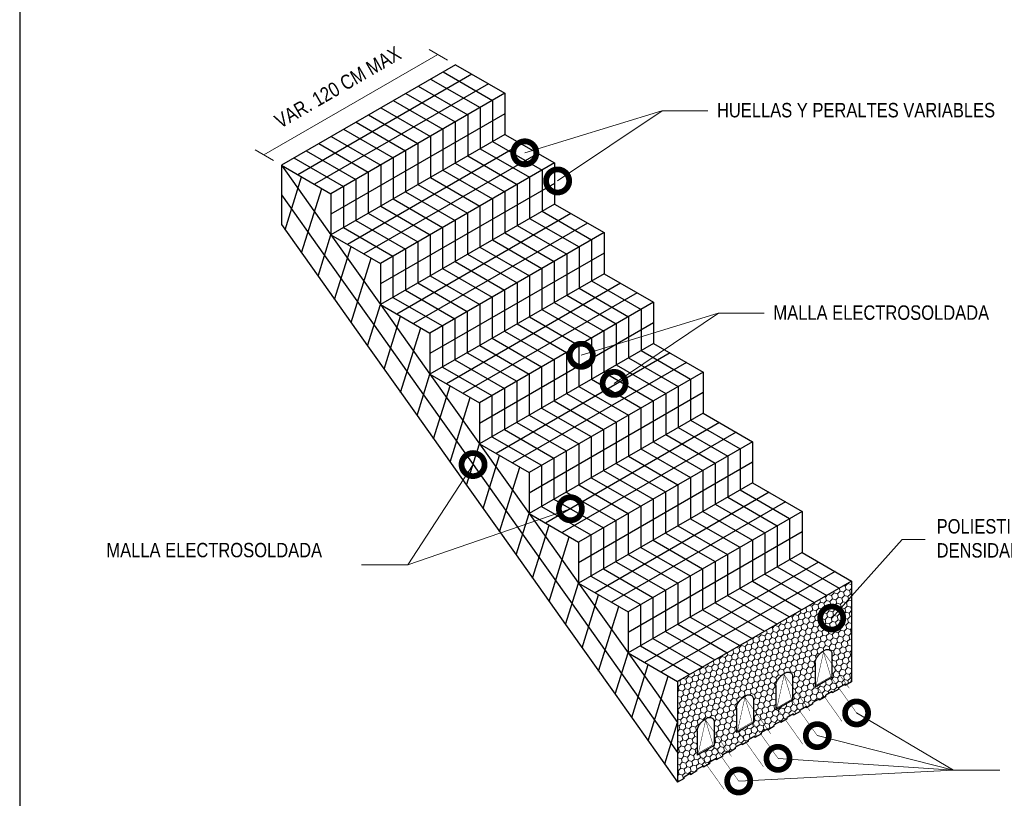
# Model space of a CAD drawing. Header units: millimetres. Extents: x 0 to 30, y 0 to 35.5.
import ezdxf

# ---------------------------------------------------------------- set-up
doc = ezdxf.new("R2010")
doc.units = ezdxf.units.MM
doc.linetypes.add('DASHED2', pattern=[9.524999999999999, 6.35, -3.175])
for name, color, linetype, lineweight in [('hatch', 252, 'Continuous', 0), ('LAMINA ACCESORIOS', 1, 'Continuous', 30), ('TEXTO', 7, 'DASHED2', 0)]:
    doc.layers.add(name, color=color, linetype=linetype, lineweight=lineweight)
doc.styles.add('Erika', font='techl___.ttf', dxfattribs={"height": 0.25})
doc.dimstyles.new('Erika', dxfattribs={"dimtxt": 0.25, "dimasz": 0.8, "dimexe": 0.5, "dimexo": 0.5, "dimgap": 0, "dimtad": 0, "dimlfac": 0.1, "dimzin": 1, "dimdsep": 46, "dimtxsty": 'Erika', "dimblk": 'DOTSMALL', "dimcen": 2.5, "dimse1": 1, "dimse2": 1, "dimclrd": 252, "dimclre": 252, "dimclrt": 256, "dimadec": 0, "dimazin": 0, "dimtfac": 1, "dimtmove": 0, "dimatfit": 3, "dimldrblk": 'DOTSMALL', "dimfxl": 1, "dimlwd": 0, "dimlwe": 0, "dimarcsym": 0})

# ---------------------------------------------------------------- blocks, each defined once
blk = doc.blocks.new('_DotSmall')
at = {"color": 0, "linetype": 'ByBlock', "const_width": 0.5}
blk.add_lwpolyline([(-0.0625, 0, 1), (0.0625, 0, 1)], format="xyb", close=True, dxfattribs=at)

msp = doc.modelspace()

# ---------------------------------------------------------------- hatches: boundary and pattern name
at = {"layer": 'hatch', "ltscale": 2}
h = msp.add_hatch(dxfattribs=at)
h.set_pattern_fill('HONEY', color=256, scale=0.5, angle=105, style=0)
h.set_pattern_definition([(105, (-570.9308624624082, -2804.216931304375), (-0.07654655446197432, 0.07654655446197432), [0.0625, -0.125]), (225, (-570.9308624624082, -2804.216931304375), (-0.02801798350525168, -0.104564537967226), [0.0625, -0.125]), (165, (-570.9308624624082, -2804.216931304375), (-0.104564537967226, -0.02801798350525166), [-0.125, 0.0625])])
h.paths.add_polyline_path([(16.02837437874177, 10.5283413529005), (15.77507385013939, 10.38209822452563), (15.91198775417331, 10.18938527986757), (15.96256776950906, 10.21858766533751), (15.96256776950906, 10.24204011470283), (16.07430810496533, 10.30655342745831), (16.07430810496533, 10.28310097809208), (16.16528828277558, 10.33562840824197)], flags=17)
h.paths.add_polyline_path([(16.03646057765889, 10.76609427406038), (16.03646057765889, 10.53300992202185), (16.02837437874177, 10.5283413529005), (16.16528828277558, 10.33562840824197), (16.18604844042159, 10.3476142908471), (16.18604844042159, 10.37106674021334), (16.27898788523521, 10.42472535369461)], flags=17)
h.paths.add_polyline_path([(16.70962997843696, 10.9216644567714), (16.45632944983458, 10.77542132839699), (16.5932433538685, 10.58270838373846), (16.63300978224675, 10.60566754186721), (16.63300978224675, 10.62911999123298), (16.74475011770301, 10.69363330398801), (16.74475011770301, 10.67018085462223), (16.84654388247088, 10.72895151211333)], flags=17)
h.paths.add_polyline_path([(16.71771617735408, 11.15941737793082), (16.71771617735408, 10.92633302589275), (16.70962997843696, 10.9216644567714), (16.84654388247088, 10.72895151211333), (16.85649045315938, 10.73469416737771), (16.85649045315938, 10.75814661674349), (16.9602434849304, 10.81804845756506)], flags=17)
h.paths.add_polyline_path([(17.39088557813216, 11.31498756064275), (17.13758504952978, 11.16874443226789), (17.27449895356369, 10.97603148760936), (17.30345179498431, 10.99274741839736), (17.30345179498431, 11.01619986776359), (17.41519213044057, 11.08071318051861), (17.41519213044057, 11.05726073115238), (17.52693246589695, 11.12177404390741), (17.52693246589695, 11.12349498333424)], flags=17)
edge = h.paths.add_edge_path()
edge.add_line((17.95575455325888, 11.36935459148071), (17.81884064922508, 11.56206753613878))
edge.add_line((17.81884064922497, 11.56206753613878), (17.78826069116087, 11.5444121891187))
edge.add_line((17.78826069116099, 11.5444121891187), (17.78826069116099, 11.96479468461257))
edge.add_spline(control_points=[(17.78826069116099, 11.96479468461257), (17.78826069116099, 12.07937349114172), (18.00058759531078, 12.28153306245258), (18.08022737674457, 12.1499846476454), (18.08022737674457, 12.13336172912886)], knot_values=[0, 0, 0, 0, 130.2031892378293, 149.0928693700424, 149.0928693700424, 149.0928693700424, 149.0928693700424], degree=3, periodic=0)
edge.add_line((18.08022737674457, 12.13336172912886), (18.08022737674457, 11.94606358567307))
edge.add_line((18.08022737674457, 11.94606358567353), (18.3345701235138, 11.58806386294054))
edge.add_line((18.33457012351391, 11.58806386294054), (18.42085514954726, 11.63788054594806))
edge.add_line((18.42085514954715, 11.63788054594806), (18.42085514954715, 11.66133299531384))
edge.add_line((18.42085514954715, 11.66133299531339), (18.42085514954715, 13.3823797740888))
edge.add_line((18.42085514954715, 13.3823797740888), (15.40386609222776, 11.64052032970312))
edge.add_line((15.40386609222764, 11.64052032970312), (15.40386609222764, 9.896021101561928))
edge.add_line((15.40386609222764, 9.896021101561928), (15.51560642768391, 9.960534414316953))
edge.add_line((15.51560642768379, 9.960534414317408), (15.51560642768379, 9.983986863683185))
edge.add_line((15.51560642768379, 9.983986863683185), (15.62734676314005, 10.04850017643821))
edge.add_line((15.62734676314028, 10.04850017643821), (15.62734676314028, 10.02504772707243))
edge.add_line((15.62734676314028, 10.02504772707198), (15.73908709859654, 10.089561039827))
edge.add_line((15.73908709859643, 10.08956103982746), (15.73908709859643, 10.11301348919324))
edge.add_line((15.73908709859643, 10.11301348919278), (15.85082743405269, 10.17752680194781))
edge.add_line((15.8508274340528, 10.17752680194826), (15.8508274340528, 10.15407435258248))
edge.add_line((15.8508274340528, 10.15407435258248), (15.91198775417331, 10.18938527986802))
edge.add_line((15.91198775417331, 10.18938527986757), (15.77507385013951, 10.38209822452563))
edge.add_line((15.77507385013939, 10.38209822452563), (15.7444938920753, 10.36444287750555))
edge.add_line((15.74449389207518, 10.36444287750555), (15.74449389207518, 10.78482537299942))
edge.add_spline(control_points=[(15.74449389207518, 10.78482537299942), (15.74449389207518, 10.89940417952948), (15.9568207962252, 11.10156375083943), (16.03646057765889, 10.97001533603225), (16.03646057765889, 10.95339241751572)], knot_values=[0, 0, 0, 0, 130.2031892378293, 149.0928693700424, 149.0928693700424, 149.0928693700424, 149.0928693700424], degree=3, periodic=0)
edge.add_line((16.03646057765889, 10.95339241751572), (16.03646057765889, 10.76609427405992))
edge.add_line((16.03646057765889, 10.76609427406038), (16.27898788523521, 10.42472535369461))
edge.add_line((16.27898788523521, 10.42472535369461), (16.29778877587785, 10.43558005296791))
edge.add_line((16.29778877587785, 10.43558005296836), (16.29778877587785, 10.41212760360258))
edge.add_line((16.29778877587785, 10.41212760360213), (16.40952911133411, 10.47664091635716))
edge.add_line((16.409529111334, 10.47664091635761), (16.409529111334, 10.50009336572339))
edge.add_line((16.40952911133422, 10.50009336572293), (16.52126944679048, 10.56460667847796))
edge.add_line((16.52126944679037, 10.56460667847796), (16.52126944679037, 10.54115422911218))
edge.add_line((16.52126944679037, 10.54115422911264), (16.59324335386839, 10.58270838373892))
edge.add_line((16.5932433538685, 10.58270838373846), (16.4563294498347, 10.77542132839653))
edge.add_line((16.45632944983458, 10.77542132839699), (16.42574949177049, 10.75776598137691))
edge.add_line((16.4257494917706, 10.75776598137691), (16.4257494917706, 11.17814847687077))
edge.add_spline(control_points=[(16.4257494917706, 11.17814847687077), (16.4257494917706, 11.29272728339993), (16.63807639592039, 11.49488685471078), (16.71771617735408, 11.36333843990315), (16.71771617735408, 11.34671552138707)], knot_values=[0, 0, 0, 0, 130.2031892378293, 149.0928693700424, 149.0928693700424, 149.0928693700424, 149.0928693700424], degree=3, periodic=0)
edge.add_line((16.71771617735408, 11.34671552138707), (16.71771617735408, 11.15941737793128))
edge.add_line((16.71771617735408, 11.15941737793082), (16.9602434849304, 10.81804845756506))
edge.add_line((16.9602434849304, 10.81804845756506), (16.96823078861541, 10.8226599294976))
edge.add_line((16.96823078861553, 10.82265992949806), (16.96823078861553, 10.80680594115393))
edge.add_line((16.96823078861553, 10.80680594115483), (16.97205892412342, 10.80141765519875))
edge.add_line((16.97205892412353, 10.80141765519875), (17.0799711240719, 10.86372079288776))
edge.add_line((17.07997112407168, 10.86372079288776), (17.07997112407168, 10.88717324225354))
edge.add_line((17.07997112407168, 10.88717324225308), (17.19171145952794, 10.95168655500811))
edge.add_line((17.19171145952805, 10.95168655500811), (17.19171145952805, 10.92823410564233))
edge.add_line((17.19171145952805, 10.92823410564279), (17.27449895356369, 10.97603148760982))
edge.add_line((17.27449895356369, 10.97603148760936), (17.13758504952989, 11.16874443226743))
edge.add_line((17.13758504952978, 11.16874443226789), (17.10700509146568, 11.1510890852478))
edge.add_line((17.10700509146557, 11.15108908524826), (17.10700509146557, 11.57147158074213))
edge.add_spline(control_points=[(17.10700509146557, 11.57147158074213), (17.10700509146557, 11.68605038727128), (17.31933199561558, 11.88820995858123), (17.39897177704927, 11.7566615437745), (17.39897177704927, 11.74003862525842)], knot_values=[0, 0, 0, 0, 130.2031892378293, 149.0928693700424, 149.0928693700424, 149.0928693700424, 149.0928693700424], degree=3, periodic=0)
edge.add_line((17.39897177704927, 11.74003862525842), (17.39897177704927, 11.55274048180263))
edge.add_line((17.39897177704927, 11.55274048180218), (17.65331452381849, 11.19474075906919))
edge.add_line((17.65331452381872, 11.19474075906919), (17.75041313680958, 11.25080066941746))
edge.add_line((17.75041313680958, 11.25080066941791), (17.75041313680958, 11.27425311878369))
edge.add_line((17.75041313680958, 11.27425311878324), (17.86215347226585, 11.33876643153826))
edge.add_line((17.86215347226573, 11.33876643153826), (17.86215347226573, 11.31531398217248))
edge.add_line((17.86215347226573, 11.31531398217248), (17.95575455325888, 11.36935459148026))
h.paths.add_polyline_path([(17.39897177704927, 11.55274048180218), (17.39897177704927, 11.31965612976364), (17.39088557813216, 11.31498756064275), (17.52693246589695, 11.12349498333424), (17.52693246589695, 11.14522649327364), (17.64149908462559, 11.21137156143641)], flags=17)
h.paths.add_polyline_path([(18.19737447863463, 11.5088539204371), (18.19737447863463, 11.53203873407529), (18.07214117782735, 11.70831066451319), (17.81884064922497, 11.56206753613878), (17.95575455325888, 11.36935459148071), (17.97389380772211, 11.37982729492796), (17.97389380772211, 11.40327974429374), (18.08563414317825, 11.46779305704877), (18.08563414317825, 11.44434060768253)], flags=17)
h.paths.add_polyline_path([(18.08022737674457, 11.94606358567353), (18.08022737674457, 11.712979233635), (18.07214117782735, 11.70831066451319), (18.19723964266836, 11.53222852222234), (18.30911481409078, 11.59681968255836), (18.30911481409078, 11.57336723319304), (18.33457012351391, 11.58806386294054)], flags=17)

# ---------------------------------------------------------------- linework, layer by layer
for p, q in [((11.55333357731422, 22.33607324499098), (8.536344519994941, 20.59421380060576)), ((11.55333357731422, 22.33607324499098), (12.41177377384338, 21.84045256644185)), ((12.41177377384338, 21.84045256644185), (9.394784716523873, 20.09859312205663)), ((12.41177377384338, 21.84045256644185), (12.41177377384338, 21.12777713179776)), ((12.41177377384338, 21.12777713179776), (9.394784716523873, 19.38591768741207)), ((12.41177377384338, 21.12777713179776), (9.394784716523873, 19.38591768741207)), ((12.41177377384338, 21.12777713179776), (13.27021397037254, 20.63215645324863)), ((8.536344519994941, 20.59421380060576), (9.394784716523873, 20.09859312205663)), ((8.536344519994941, 20.59421380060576), (8.536344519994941, 19.56239000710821)), ((13.27021397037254, 20.63215645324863), (10.25322491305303, 18.89029700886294)), ((13.27021397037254, 20.63215645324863), (13.27021397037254, 19.91948101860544)), ((9.394784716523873, 20.09859312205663), (9.394784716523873, 19.38591768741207)), ((13.27021397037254, 19.91948101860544), (10.25322491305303, 18.1776215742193)), ((13.27021397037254, 19.91948101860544), (14.12865416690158, 19.42386034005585)), ((8.536344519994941, 19.56239000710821), (9.171385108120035, 18.66853965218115)), ((9.394784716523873, 19.38591768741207), (10.25322491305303, 18.89029700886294)), ((14.12865416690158, 19.42386034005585), (11.11166510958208, 17.68200089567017)), ((14.12865416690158, 19.42386034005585), (14.12865416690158, 18.71118490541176)), ((10.25322491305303, 18.89029700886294), (10.25322491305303, 18.1776215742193)), ((9.171385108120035, 18.66853965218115), (10.02982530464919, 17.46024353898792)), ((14.12865416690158, 18.71118490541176), (11.11166510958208, 16.96932546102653)), ((14.12865416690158, 18.71118490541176), (14.98709436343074, 18.21556422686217)), ((10.25322491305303, 18.1776215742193), (11.11166510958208, 17.68200089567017)), ((14.98709436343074, 18.21556422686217), (11.97010530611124, 16.47370478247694)), ((14.98709436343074, 18.21556422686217), (14.98709436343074, 17.50288879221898)), ((11.11166510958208, 17.68200089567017), (11.11166510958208, 16.96932546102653)), ((10.02982530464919, 17.46024353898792), (10.88826550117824, 16.2519474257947)), ((14.98709436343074, 17.50288879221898), (11.97010530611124, 15.7610293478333)), ((14.98709436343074, 17.50288879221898), (15.84553455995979, 17.0072681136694)), ((11.11166510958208, 16.96932546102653), (11.97010530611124, 16.47370478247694)), ((15.84553455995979, 17.0072681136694), (12.8285455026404, 15.26540866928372)), ((15.84553455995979, 17.0072681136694), (15.84553455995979, 16.29459267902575)), ((11.97010530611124, 16.47370478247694), (11.97010530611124, 15.7610293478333)), ((10.88826550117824, 16.2519474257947), (11.74670569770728, 15.04365131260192)), ((15.84553455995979, 16.29459267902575), (12.8285455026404, 14.55273323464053)), ((15.84553455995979, 16.29459267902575), (16.70397475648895, 15.79897200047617)), ((11.97010530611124, 15.7610293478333), (12.8285455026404, 15.26540866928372)), ((16.70397475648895, 15.79897200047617), (13.68698569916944, 14.05711255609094)), ((16.70397475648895, 15.79897200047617), (16.70397475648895, 15.08629656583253)), ((12.8285455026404, 15.26540866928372), (12.8285455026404, 14.55273323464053)), ((11.74670569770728, 15.04365131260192), (12.60514589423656, 13.83535519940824)), ((16.70397475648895, 15.08629656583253), (13.68698569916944, 13.34443712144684)), ((16.70397475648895, 15.08629656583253), (17.56241495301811, 14.59067588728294)), ((12.8285455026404, 14.55273323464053), (13.68698569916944, 14.05711255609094)), ((17.56241495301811, 14.59067588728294), (14.5454258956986, 12.84881644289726)), ((17.56241495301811, 14.59067588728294), (17.56241495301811, 13.87800045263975)), ((13.68698569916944, 14.05711255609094), (13.68698569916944, 13.34443712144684)), ((12.60514589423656, 13.83535519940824), (13.46358609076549, 12.62705908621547)), ((17.56241495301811, 13.87800045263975), (14.5454258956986, 12.13614100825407)), ((17.56241495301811, 13.87800045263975), (18.42085514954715, 13.38237977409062)), ((13.68698569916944, 13.34443712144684), (14.5454258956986, 12.84881644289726)), ((18.42085514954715, 13.38237977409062), (15.40386609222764, 11.64052032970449)), ((18.42085514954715, 13.38237977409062), (18.42085514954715, 11.63788054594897)), ((14.5454258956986, 12.84881644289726), (14.5454258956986, 12.13614100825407)), ((13.46358609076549, 12.62705908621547), (14.32202628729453, 11.41876297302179)), ((14.5454258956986, 12.13614100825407), (15.40386609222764, 11.64052032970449)), ((18.08022737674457, 12.13336172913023), (18.08022737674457, 11.71297923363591)), ((17.78826069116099, 11.96479468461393), (17.78826069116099, 11.54441218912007)), ((15.40386609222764, 11.64052032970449), (15.40386609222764, 9.896021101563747)), ((17.39897177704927, 11.74003862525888), (17.39897177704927, 11.31965612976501)), ((18.08022737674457, 11.71297923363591), (17.78826069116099, 11.54441218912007)), ((18.42085514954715, 11.63788054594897), (18.30911481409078, 11.57336723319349)), ((18.42085514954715, 11.63788054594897), (18.42085514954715, 11.66133299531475)), ((17.10700509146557, 11.57147158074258), (17.10700509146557, 11.15108908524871)), ((18.08563414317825, 11.46779305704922), (17.97389380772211, 11.40327974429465)), ((18.19737447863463, 11.50885392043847), (18.08563414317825, 11.4443406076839)), ((18.08563414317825, 11.4443406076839), (18.08563414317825, 11.46779305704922)), ((18.30911481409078, 11.59681968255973), (18.19737447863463, 11.53230636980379)), ((18.19737447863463, 11.50885392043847), (18.19737447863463, 11.53230636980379)), ((18.30911481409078, 11.57336723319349), (18.30911481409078, 11.59681968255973)), ((14.32202628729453, 11.41876297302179), (15.40386609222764, 9.896021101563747)), ((16.71771617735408, 11.34671552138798), (16.71771617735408, 10.92633302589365)), ((17.39897177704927, 11.31965612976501), (17.10700509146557, 11.15108908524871)), ((17.86215347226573, 11.33876643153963), (17.75041313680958, 11.2742531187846)), ((17.75041313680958, 11.25080066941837), (17.75041313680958, 11.2742531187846)), ((17.97389380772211, 11.37982729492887), (17.86215347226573, 11.3153139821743)), ((17.86215347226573, 11.3153139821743), (17.86215347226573, 11.33876643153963)), ((17.97389380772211, 11.37982729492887), (17.97389380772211, 11.40327974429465)), ((16.4257494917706, 11.17814847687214), (16.4257494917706, 10.75776598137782)), ((17.52693246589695, 11.12177404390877), (17.41519213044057, 11.05726073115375)), ((17.6386728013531, 11.20973980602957), (17.52693246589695, 11.14522649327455)), ((17.52693246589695, 11.12177404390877), (17.52693246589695, 11.14522649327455)), ((17.75041313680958, 11.25080066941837), (17.6386728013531, 11.18628735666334)), ((17.6386728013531, 11.18628735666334), (17.6386728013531, 11.20973980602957)), ((16.03646057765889, 10.95339241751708), (16.03646057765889, 10.53300992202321)), ((16.71771617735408, 10.92633302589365), (16.4257494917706, 10.75776598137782)), ((17.19171145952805, 10.95168655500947), (17.07997112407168, 10.88717324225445)), ((17.30345179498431, 10.99274741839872), (17.19171145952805, 10.9282341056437)), ((17.19171145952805, 10.9282341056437), (17.19171145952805, 10.95168655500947)), ((17.41519213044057, 11.08071318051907), (17.30345179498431, 11.01619986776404)), ((17.30345179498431, 10.99274741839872), (17.30345179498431, 11.01619986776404)), ((17.41519213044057, 11.05726073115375), (17.41519213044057, 11.08071318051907)), ((15.74449389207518, 10.78482537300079), (15.74449389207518, 10.36444287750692)), ((16.96823078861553, 10.82265992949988), (16.85649045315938, 10.7581466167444)), ((16.85649045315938, 10.73469416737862), (16.85649045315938, 10.7581466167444)), ((17.07997112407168, 10.86372079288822), (16.96823078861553, 10.79920748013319)), ((16.96823078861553, 10.79920748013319), (16.96823078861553, 10.82265992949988)), ((17.07997112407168, 10.86372079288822), (17.07997112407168, 10.88717324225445)), ((16.63300978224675, 10.60566754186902), (16.52126944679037, 10.54115422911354)), ((16.74475011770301, 10.69363330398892), (16.63300978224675, 10.62911999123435)), ((16.63300978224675, 10.60566754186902), (16.63300978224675, 10.62911999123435)), ((16.85649045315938, 10.73469416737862), (16.74475011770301, 10.6701808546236)), ((16.74475011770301, 10.6701808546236), (16.74475011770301, 10.69363330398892)), ((16.03646057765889, 10.53300992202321), (15.74449389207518, 10.36444287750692)), ((16.29778877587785, 10.43558005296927), (16.18604844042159, 10.37106674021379)), ((16.40952911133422, 10.47664091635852), (16.29778877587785, 10.41212760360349)), ((16.29778877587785, 10.41212760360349), (16.29778877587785, 10.43558005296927)), ((16.52126944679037, 10.56460667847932), (16.40952911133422, 10.5000933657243)), ((16.40952911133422, 10.47664091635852), (16.40952911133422, 10.5000933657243)), ((16.52126944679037, 10.54115422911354), (16.52126944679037, 10.56460667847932)), ((16.07430810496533, 10.30655342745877), (15.96256776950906, 10.2420401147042)), ((16.18604844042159, 10.34761429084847), (16.07430810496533, 10.28310097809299)), ((16.07430810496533, 10.28310097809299), (16.07430810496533, 10.30655342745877)), ((16.18604844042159, 10.34761429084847), (16.18604844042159, 10.37106674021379)), ((15.73908709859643, 10.08956103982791), (15.62734676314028, 10.02504772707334)), ((15.8508274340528, 10.17752680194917), (15.73908709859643, 10.1130134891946)), ((15.73908709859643, 10.08956103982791), (15.73908709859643, 10.1130134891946)), ((15.96256776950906, 10.21858766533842), (15.8508274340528, 10.15407435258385)), ((15.8508274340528, 10.15407435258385), (15.8508274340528, 10.17752680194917)), ((15.96256776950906, 10.21858766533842), (15.96256776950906, 10.2420401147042)), ((15.51560642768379, 9.960534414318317), (15.40386609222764, 9.896021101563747)), ((15.62734676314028, 10.04850017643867), (15.51560642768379, 9.983986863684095)), ((15.51560642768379, 9.960534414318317), (15.51560642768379, 9.983986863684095)), ((15.62734676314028, 10.02504772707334), (15.62734676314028, 10.04850017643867))]:
    msp.add_line(p, q)
at = {"color": 254, "true_color": 0xe3e3e3}
msp.add_lwpolyline([(3.998237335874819, 3.652734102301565), (25.58823733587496, 3.652734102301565), (25.58823733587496, 31.59273410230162), (3.998237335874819, 31.59273410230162)], close=True, dxfattribs=at)
at = {"start_tangent": (0, 1), "end_tangent": (0, -1)}
for points in [[(17.78826069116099, 11.96479468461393), (18.05791714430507, 12.17796157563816), (18.08022737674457, 12.13336172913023)], [(17.10700509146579, 11.57147158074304), (17.37666154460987, 11.78463847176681), (17.39897177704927, 11.74003862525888)], [(16.4257494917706, 11.17814847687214), (16.69540594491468, 11.39131536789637), (16.71771617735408, 11.34671552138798)], [(15.74449389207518, 10.78482537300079), (16.01415034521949, 10.99799226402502), (16.03646057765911, 10.95339241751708)]]:
    msp.add_spline(points, degree=3, dxfattribs=at)
at = {"layer": 'LAMINA ACCESORIOS'}
for p, q in [((11.3378343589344, 22.21165471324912), (12.19627455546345, 21.71603403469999)), ((11.83948030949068, 22.17086635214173), (8.822491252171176, 20.42900690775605)), ((11.12233514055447, 22.08723618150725), (11.9807753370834, 21.59161550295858)), ((12.12562704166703, 22.00565945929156), (9.108637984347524, 20.26380001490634)), ((10.90683592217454, 21.96281764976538), (11.76527611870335, 21.46719697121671)), ((10.47583748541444, 21.7139805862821), (11.3342776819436, 21.21835990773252)), ((10.69133670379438, 21.83839911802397), (11.54977690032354, 21.34277843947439)), ((12.19627455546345, 21.71603403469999), (12.19627455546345, 21.00335860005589)), ((10.26033826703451, 21.58956205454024), (11.11877846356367, 21.09394137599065)), ((11.9807753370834, 21.59161550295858), (11.9807753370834, 20.87894006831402)), ((12.41177377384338, 21.48411484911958), (9.394784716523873, 19.74225540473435)), ((9.829339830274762, 21.3407249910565), (10.68778002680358, 20.84510431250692)), ((10.04483904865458, 21.46514352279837), (10.90327924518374, 20.96952284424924)), ((11.54977690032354, 21.34277843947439), (11.54977690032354, 20.63010300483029)), ((11.76527611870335, 21.46719697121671), (11.76527611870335, 20.75452153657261)), ((9.613840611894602, 21.21630645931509), (10.47228080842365, 20.72068578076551)), ((11.3342776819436, 21.21835990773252), (11.3342776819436, 20.50568447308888)), ((9.39834139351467, 21.09188792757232), (10.25678159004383, 20.59626724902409)), ((11.11877846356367, 21.09394137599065), (11.11877846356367, 20.38126594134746)), ((12.19627455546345, 21.00335860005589), (13.05471475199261, 20.50773792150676)), ((8.967342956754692, 20.84305086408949), (9.82578315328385, 20.34743018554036)), ((9.182842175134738, 20.9674693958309), (10.0412823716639, 20.47184871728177)), ((12.69792050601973, 20.96257023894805), (9.680931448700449, 19.22071079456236)), ((10.68778002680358, 20.84510431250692), (10.68778002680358, 20.13242887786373)), ((10.90327924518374, 20.96952284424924), (10.90327924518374, 20.2568474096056)), ((11.9807753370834, 20.87894006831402), (12.83921553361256, 20.38331938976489)), ((8.751843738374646, 20.71863233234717), (9.610283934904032, 20.22301165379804)), ((12.98406723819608, 20.79736334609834), (9.967078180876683, 19.05550390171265)), ((10.47228080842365, 20.72068578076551), (10.47228080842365, 20.00801034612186)), ((11.76527611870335, 20.75452153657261), (12.62371631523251, 20.25890085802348)), ((8.536344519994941, 20.59421380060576), (9.394784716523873, 19.38591768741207)), ((10.25678159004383, 20.59626724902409), (10.25678159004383, 19.88359181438)), ((11.3342776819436, 20.50568447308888), (12.19271787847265, 20.01006379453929)), ((11.54977690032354, 20.63010300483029), (12.40821709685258, 20.13448232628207)), ((13.05471475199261, 20.50773792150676), (13.05471475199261, 19.79506248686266)), ((8.599091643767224, 19.47407039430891), (8.885195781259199, 20.39280443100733)), ((9.82578315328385, 20.34743018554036), (9.82578315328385, 19.63475475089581)), ((10.0412823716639, 20.47184871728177), (10.0412823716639, 19.75917328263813)), ((11.11877846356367, 20.38126594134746), (11.97721866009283, 19.88564526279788)), ((12.83921553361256, 20.38331938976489), (12.83921553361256, 19.67064395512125)), ((8.885238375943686, 19.07130502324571), (9.234047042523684, 20.19139506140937)), ((9.610283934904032, 20.22301165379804), (9.610283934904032, 19.5103362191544)), ((13.27021397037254, 20.2758187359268), (10.25322491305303, 18.53395929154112)), ((10.90327924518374, 20.2568474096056), (11.76171944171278, 19.76122673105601)), ((12.62371631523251, 20.25890085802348), (12.62371631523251, 19.54622542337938)), ((8.536344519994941, 20.07830190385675), (9.283084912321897, 19.02722866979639)), ((10.47228080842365, 20.00801034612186), (11.33072100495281, 19.51238966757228)), ((10.68778002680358, 20.13242887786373), (11.54622022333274, 19.63680819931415)), ((12.19271787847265, 20.01006379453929), (12.19271787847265, 19.29738835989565)), ((12.40821709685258, 20.13448232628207), (12.40821709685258, 19.42180689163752)), ((10.25678159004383, 19.88359181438), (11.11522178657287, 19.38797113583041)), ((11.97721866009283, 19.88564526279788), (11.97721866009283, 19.17296982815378)), ((9.82578315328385, 19.63475475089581), (10.68422334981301, 19.13913407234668)), ((10.0412823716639, 19.75917328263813), (10.89972256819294, 19.263552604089)), ((13.55636070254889, 19.75427412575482), (10.53937164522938, 18.01241468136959)), ((11.54622022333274, 19.63680819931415), (11.54622022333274, 18.92413276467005)), ((11.76171944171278, 19.76122673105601), (11.76171944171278, 19.04855129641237)), ((12.83921553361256, 19.67064395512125), (13.69765573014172, 19.17502327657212)), ((13.05471475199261, 19.79506248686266), (13.91315494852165, 19.29944180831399)), ((9.610283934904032, 19.5103362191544), (10.46872413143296, 19.01471554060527)), ((13.84250743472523, 19.58906723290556), (10.82551837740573, 17.84720778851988)), ((11.33072100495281, 19.51238966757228), (11.33072100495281, 18.79971423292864)), ((12.62371631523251, 19.54622542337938), (13.48215651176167, 19.05060474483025)), ((9.171385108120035, 18.66853965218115), (9.394784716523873, 19.38591768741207)), ((9.394784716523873, 19.38591768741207), (10.25322491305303, 18.1776215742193)), ((11.11522178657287, 19.38797113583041), (11.11522178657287, 18.67529570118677)), ((12.19271787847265, 19.29738835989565), (13.05115807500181, 18.80176768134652)), ((12.40821709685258, 19.42180689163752), (13.26665729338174, 18.92618621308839)), ((13.91315494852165, 19.29944180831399), (13.91315494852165, 18.58676637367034)), ((9.45753184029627, 18.26577428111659), (9.743635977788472, 19.18450831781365)), ((10.68422334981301, 19.13913407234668), (10.68422334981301, 18.42645863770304)), ((10.89972256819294, 19.263552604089), (10.89972256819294, 18.5508771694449)), ((11.97721866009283, 19.17296982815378), (12.83565885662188, 18.6773491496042)), ((13.69765573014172, 19.17502327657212), (13.69765573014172, 18.46234784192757)), ((9.283084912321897, 19.02722866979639), (10.14152510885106, 17.81893255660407)), ((9.743678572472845, 17.86300891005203), (10.09248723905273, 18.98309894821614)), ((10.46872413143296, 19.01471554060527), (10.46872413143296, 18.30204010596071)), ((14.12865416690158, 19.06752262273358), (11.11166510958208, 17.32566317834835)), ((11.76171944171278, 19.04855129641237), (12.62015963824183, 18.55293061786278)), ((13.48215651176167, 19.05060474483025), (13.48215651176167, 18.33792931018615)), ((11.33072100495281, 18.79971423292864), (12.18916120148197, 18.30409355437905)), ((11.54622022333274, 18.92413276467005), (12.40466041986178, 18.42851208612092)), ((13.05115807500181, 18.80176768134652), (13.05115807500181, 18.08909224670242)), ((13.26665729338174, 18.92618621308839), (13.26665729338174, 18.21351077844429)), ((11.11522178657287, 18.67529570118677), (11.97366198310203, 18.17967502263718)), ((12.83565885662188, 18.6773491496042), (12.83565885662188, 17.96467371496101)), ((10.89972256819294, 18.5508771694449), (11.7581627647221, 18.05525649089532)), ((14.41480089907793, 18.5459780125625), (11.39781184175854, 16.80411856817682)), ((12.62015963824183, 18.55293061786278), (12.62015963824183, 17.84025518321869)), ((13.69765573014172, 18.46234784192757), (14.55609592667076, 17.96672716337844)), ((13.91315494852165, 18.58676637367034), (14.77159514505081, 18.09114569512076)), ((10.46872413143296, 18.30204010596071), (11.32716432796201, 17.80641942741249)), ((10.68422334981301, 18.42645863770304), (11.54266354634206, 17.93083795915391)), ((14.70094763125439, 18.38077111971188), (11.68395857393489, 16.6389116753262)), ((12.18916120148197, 18.30409355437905), (12.18916120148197, 17.59141811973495)), ((12.40466041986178, 18.42851208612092), (12.40466041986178, 17.71583665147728)), ((13.48215651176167, 18.33792931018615), (14.34059670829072, 17.84230863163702)), ((10.02982530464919, 17.46024353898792), (10.25322491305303, 18.1776215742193)), ((10.25322491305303, 18.1776215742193), (11.11166510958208, 16.96932546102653)), ((11.97366198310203, 18.17967502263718), (11.97366198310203, 17.46699958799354)), ((13.26665729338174, 18.21351077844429), (14.12509748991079, 17.71789009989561)), ((10.31597203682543, 17.05747816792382), (10.6020761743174, 17.97621220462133)), ((11.54266354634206, 17.93083795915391), (11.54266354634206, 17.21816252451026)), ((11.7581627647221, 18.05525649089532), (11.7581627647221, 17.34258105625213)), ((12.83565885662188, 17.96467371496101), (13.69409905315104, 17.46905303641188)), ((13.05115807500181, 18.08909224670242), (13.90959827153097, 17.59347156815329)), ((14.55609592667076, 17.96672716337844), (14.55609592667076, 17.25405172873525)), ((14.77159514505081, 18.09114569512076), (14.77159514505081, 17.37847026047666)), ((10.14152510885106, 17.81893255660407), (10.99996530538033, 16.61063644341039)), ((10.60211876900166, 16.65471279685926), (10.95092743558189, 17.77480283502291)), ((11.32716432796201, 17.80641942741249), (11.32716432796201, 17.0937439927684)), ((14.98709436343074, 17.85922650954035), (11.97010530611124, 16.11736706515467)), ((12.62015963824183, 17.84025518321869), (13.47859983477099, 17.3446345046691)), ((14.34059670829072, 17.84230863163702), (14.34059670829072, 17.12963319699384)), ((12.18916120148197, 17.59141811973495), (13.04760139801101, 17.09579744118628)), ((12.40466041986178, 17.71583665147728), (13.26310061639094, 17.22021597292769)), ((13.90959827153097, 17.59347156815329), (13.90959827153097, 16.88079613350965)), ((14.12509748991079, 17.71789009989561), (14.12509748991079, 17.00521466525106)), ((11.97366198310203, 17.46699958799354), (12.83210217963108, 16.97137890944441)), ((13.69409905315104, 17.46905303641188), (13.69409905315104, 16.75637760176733)), ((11.7581627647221, 17.34258105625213), (12.61660296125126, 16.84696037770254)), ((15.27324109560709, 17.33768189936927), (12.25625203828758, 15.59582245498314)), ((13.47859983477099, 17.3446345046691), (13.47859983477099, 16.63195907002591)), ((14.55609592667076, 17.25405172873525), (15.41453612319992, 16.75843105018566)), ((14.77159514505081, 17.37847026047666), (15.63003534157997, 16.88284958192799)), ((11.32716432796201, 17.0937439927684), (12.18560452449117, 16.59812331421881)), ((11.54266354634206, 17.21816252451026), (12.40110374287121, 16.72254184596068)), ((15.55938782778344, 17.17247500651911), (12.54239877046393, 15.43061556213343)), ((13.04760139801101, 17.09579744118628), (13.04760139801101, 16.38312200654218)), ((13.26310061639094, 17.22021597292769), (13.26310061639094, 16.50754053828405)), ((14.34059670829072, 17.12963319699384), (15.19903690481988, 16.63401251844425)), ((10.88826550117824, 16.2519474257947), (11.11166510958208, 16.96932546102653)), ((11.11166510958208, 16.96932546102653), (11.97010530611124, 15.7610293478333)), ((12.83210217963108, 16.97137890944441), (12.83210217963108, 16.25870347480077)), ((14.12509748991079, 17.00521466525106), (14.98353768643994, 16.50959398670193)), ((11.17441223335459, 15.84918205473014), (11.46051637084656, 16.76791609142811)), ((12.61660296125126, 16.84696037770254), (12.61660296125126, 16.13428494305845)), ((13.69409905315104, 16.75637760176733), (14.55253924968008, 16.26075692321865)), ((13.90959827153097, 16.88079613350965), (14.76803846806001, 16.38517545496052)), ((15.41453612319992, 16.75843105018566), (15.41453612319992, 16.04575561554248)), ((15.63003534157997, 16.88284958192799), (15.63003534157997, 16.17017414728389)), ((10.99996530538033, 16.61063644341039), (11.85840550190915, 15.40234033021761)), ((11.46055896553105, 15.44641668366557), (11.80936763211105, 16.56650672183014)), ((12.18560452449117, 16.59812331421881), (12.18560452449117, 15.88544787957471)), ((12.40110374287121, 16.72254184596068), (12.40110374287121, 16.00986641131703)), ((15.84553455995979, 16.65093039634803), (12.8285455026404, 14.90907095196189)), ((13.47859983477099, 16.63195907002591), (14.33704003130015, 16.13633839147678)), ((15.19903690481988, 16.63401251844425), (15.19903690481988, 15.92133708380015)), ((13.26310061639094, 16.50754053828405), (14.1215408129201, 16.01191985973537)), ((14.98353768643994, 16.50959398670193), (14.98353768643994, 15.79691855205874)), ((12.83210217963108, 16.25870347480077), (13.69054237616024, 15.76308279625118)), ((13.04760139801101, 16.38312200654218), (13.90604159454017, 15.8875013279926)), ((14.55253924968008, 16.26075692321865), (14.55253924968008, 15.54808148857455)), ((14.76803846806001, 16.38517545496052), (14.76803846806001, 15.67250002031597)), ((12.61660296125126, 16.13428494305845), (13.47504315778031, 15.63866426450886)), ((16.13168129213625, 16.12938578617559), (13.11469223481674, 14.38752634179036)), ((14.33704003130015, 16.13633839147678), (14.33704003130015, 15.42366295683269)), ((15.63003534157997, 16.17017414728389), (16.48847553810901, 15.6745534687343)), ((12.18560452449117, 15.88544787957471), (13.04404472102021, 15.38982720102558)), ((12.40110374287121, 16.00986641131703), (13.25954393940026, 15.51424573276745)), ((16.41782802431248, 15.96417889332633), (13.40083896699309, 14.22231944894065)), ((13.90604159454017, 15.8875013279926), (13.90604159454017, 15.17482589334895)), ((14.1215408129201, 16.01191985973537), (14.1215408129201, 15.29924442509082)), ((15.19903690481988, 15.92133708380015), (16.05747710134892, 15.42571640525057)), ((15.41453612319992, 16.04575561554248), (16.27297631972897, 15.55013493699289)), ((11.74670569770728, 15.04365131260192), (11.97010530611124, 15.7610293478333)), ((11.97010530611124, 15.7610293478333), (12.8285455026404, 14.55273323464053)), ((13.69054237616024, 15.76308279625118), (13.69054237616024, 15.05040736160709)), ((14.98353768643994, 15.79691855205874), (15.8419778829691, 15.30129787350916)), ((12.03285242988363, 14.64088594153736), (12.31895656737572, 15.55961997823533)), ((13.47504315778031, 15.63866426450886), (13.47504315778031, 14.92598882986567)), ((14.55253924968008, 15.54808148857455), (15.41097944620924, 15.05246081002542)), ((14.76803846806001, 15.67250002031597), (15.62647866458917, 15.17687934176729)), ((16.27297631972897, 15.55013493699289), (16.27297631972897, 14.83745950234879)), ((16.48847553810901, 15.6745534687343), (16.48847553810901, 14.96187803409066)), ((11.85840550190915, 15.40234033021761), (12.71684569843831, 14.19404421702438)), ((13.04404472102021, 15.38982720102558), (13.04404472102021, 14.67715176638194)), ((13.25954393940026, 15.51424573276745), (13.25954393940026, 14.80157029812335)), ((16.70397475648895, 15.44263428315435), (13.68698569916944, 13.70077483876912)), ((14.33704003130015, 15.42366295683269), (15.19548022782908, 14.92804227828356)), ((16.05747710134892, 15.42571640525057), (16.05747710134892, 14.71304097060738)), ((12.31899916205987, 14.2381205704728), (12.66780782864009, 15.35821060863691)), ((14.1215408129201, 15.29924442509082), (14.97998100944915, 14.80362374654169)), ((15.8419778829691, 15.30129787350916), (15.8419778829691, 14.58862243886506)), ((13.69054237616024, 15.05040736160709), (14.5489825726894, 14.5547866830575)), ((13.90604159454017, 15.17482589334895), (14.76448179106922, 14.67920521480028)), ((15.41097944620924, 15.05246081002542), (15.41097944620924, 14.33978537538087)), ((15.62647866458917, 15.17687934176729), (15.62647866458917, 14.46420390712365)), ((13.47504315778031, 14.92598882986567), (14.33348335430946, 14.43036815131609)), ((16.9901214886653, 14.92108967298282), (13.97313243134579, 13.17923022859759)), ((15.19548022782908, 14.92804227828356), (15.19548022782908, 14.21536684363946)), ((16.48847553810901, 14.96187803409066), (17.34691573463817, 14.46625735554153)), ((13.25954393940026, 14.80157029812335), (14.11798413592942, 14.30594961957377)), ((17.27626822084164, 14.75588278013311), (14.25927916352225, 13.01402333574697)), ((14.97998100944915, 14.80362374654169), (14.97998100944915, 14.09094831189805)), ((16.05747710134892, 14.71304097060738), (16.91591729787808, 14.2174202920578)), ((16.27297631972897, 14.83745950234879), (17.13141651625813, 14.34183882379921)), ((12.60514589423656, 13.83535519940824), (12.8285455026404, 14.55273323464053)), ((12.8285455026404, 14.55273323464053), (13.68698569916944, 13.34443712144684)), ((13.04404472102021, 14.67715176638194), (13.90248491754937, 14.18153108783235)), ((14.5489825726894, 14.5547866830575), (14.5489825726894, 13.84211124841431)), ((14.76448179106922, 14.67920521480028), (14.76448179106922, 13.96652978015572)), ((15.8419778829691, 14.58862243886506), (16.70041807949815, 14.09300176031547)), ((12.89129262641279, 13.43258982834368), (13.17739676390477, 14.3513238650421)), ((14.33348335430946, 14.43036815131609), (14.33348335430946, 13.71769271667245)), ((15.41097944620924, 14.33978537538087), (16.26941964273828, 13.84416469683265)), ((15.62647866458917, 14.46420390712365), (16.48491886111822, 13.96858322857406)), ((17.13141651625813, 14.34183882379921), (17.13141651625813, 13.62916338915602)), ((17.34691573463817, 14.46625735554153), (17.34691573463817, 13.75358192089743)), ((12.71684569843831, 14.19404421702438), (13.57528589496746, 12.98574810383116)), ((13.90248491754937, 14.18153108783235), (13.90248491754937, 13.46885565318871)), ((14.11798413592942, 14.30594961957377), (14.11798413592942, 13.59327418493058)), ((17.56241495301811, 14.23433816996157), (14.5454258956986, 12.49247872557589)), ((15.19548022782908, 14.21536684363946), (16.05392042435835, 13.71974616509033)), ((16.91591729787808, 14.2174202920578), (16.91591729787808, 13.50474485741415)), ((13.17743935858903, 13.02982445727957), (13.52624802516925, 14.14991449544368)), ((14.97998100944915, 14.09094831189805), (15.83842120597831, 13.59532763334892)), ((16.70041807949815, 14.09300176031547), (16.70041807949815, 13.38032632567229)), ((14.5489825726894, 13.84211124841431), (15.40742276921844, 13.34649056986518)), ((14.76448179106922, 13.96652978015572), (15.62292198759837, 13.47090910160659)), ((16.26941964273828, 13.84416469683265), (16.26941964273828, 13.13148926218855)), ((16.48491886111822, 13.96858322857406), (16.48491886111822, 13.25590779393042)), ((14.33348335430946, 13.71769271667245), (15.19192355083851, 13.22207203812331)), ((17.84856168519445, 13.71279355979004), (14.83157262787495, 11.97093411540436)), ((16.05392042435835, 13.71974616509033), (16.05392042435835, 13.00707073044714)), ((17.34691573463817, 13.75358192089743), (18.20535593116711, 13.25796124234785)), ((14.11798413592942, 13.59327418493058), (14.97642433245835, 13.09765350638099)), ((18.13470841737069, 13.54758666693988), (15.1177193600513, 11.80572722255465)), ((15.83842120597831, 13.59532763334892), (15.83842120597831, 12.88265219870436)), ((16.91591729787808, 13.50474485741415), (17.77435749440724, 13.00912417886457)), ((17.13141651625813, 13.62916338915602), (17.98985671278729, 13.13354271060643)), ((13.46358609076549, 12.62705908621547), (13.68698569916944, 13.34443712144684)), ((13.68698569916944, 13.34443712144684), (14.5454258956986, 12.13614100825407)), ((13.90248491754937, 13.46885565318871), (14.76092511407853, 12.97323497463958)), ((15.40742276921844, 13.34649056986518), (15.40742276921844, 12.63381513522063)), ((15.62292198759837, 13.47090910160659), (15.62292198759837, 12.75823366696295)), ((16.70041807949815, 13.38032632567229), (17.55885827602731, 12.8847056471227)), ((15.19192355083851, 13.22207203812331), (15.19192355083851, 12.50939660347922)), ((16.48491886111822, 13.25590779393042), (17.34335905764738, 12.76028711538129)), ((13.57528589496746, 12.98574810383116), (14.43372609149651, 11.77745199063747)), ((13.74973282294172, 12.22429371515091), (14.03583696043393, 13.14302775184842)), ((14.97642433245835, 13.09765350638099), (14.97642433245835, 12.38497807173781)), ((16.05392042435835, 13.00707073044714), (16.9123606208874, 12.51145005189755)), ((16.26941964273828, 13.13148926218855), (17.12785983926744, 12.63586858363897)), ((14.03587955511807, 11.82152834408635), (14.3846882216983, 12.94161838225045)), ((14.76092511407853, 12.97323497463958), (14.76092511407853, 12.26055953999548)), ((15.83842120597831, 12.88265219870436), (16.69686140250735, 12.38703152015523)), ((15.40742276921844, 12.63381513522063), (16.2658629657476, 12.13819445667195)), ((15.62292198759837, 12.75823366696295), (16.48136218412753, 12.26261298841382)), ((15.19192355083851, 12.50939660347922), (16.05036374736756, 12.01377592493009)), ((14.97642433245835, 12.38497807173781), (15.83486452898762, 11.88935739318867)), ((14.32202628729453, 11.41876297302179), (14.5454258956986, 12.13614100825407)), ((14.5454258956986, 12.13614100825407), (15.40386609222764, 10.92784489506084)), ((14.76092511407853, 12.26055953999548), (15.61936531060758, 11.7649388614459)), ((14.608173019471, 11.01599760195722), (14.89427715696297, 11.93473163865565)), ((14.43372609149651, 11.77745199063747), (15.40386609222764, 10.41193299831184)), ((14.89431975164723, 10.61323223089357), (15.24312841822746, 11.73332226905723)), ((15.18046648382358, 10.21046685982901), (15.40386609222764, 10.92784489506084))]:
    msp.add_line(p, q, dxfattribs=at)
at = {"layer": 'LAMINA ACCESORIOS', "const_width": 0.007920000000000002}
for points in [[(18.06089429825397, 11.72414119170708), (17.80759376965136, 11.57789806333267), (17.93424403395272, 12.15154220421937), (18.06089429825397, 11.72414119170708)], [(17.93424403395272, 12.15154220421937), (18.38113703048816, 11.52251868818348)], [(17.37963869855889, 11.33081808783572), (17.12633816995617, 11.18457495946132), (17.25298843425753, 11.75821910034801), (17.37963869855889, 11.33081808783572)], [(17.25298843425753, 11.75821910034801), (17.69988143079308, 11.12919558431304)], [(18.06089429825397, 11.72414119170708), (18.5077872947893, 11.09511767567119)], [(17.80759376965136, 11.57789806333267), (18.25448676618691, 10.94887454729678)], [(16.69838309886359, 10.93749498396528), (16.44508257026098, 10.79125185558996), (16.57173283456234, 11.36489599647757), (16.69838309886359, 10.93749498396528)], [(16.57173283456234, 11.36489599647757), (17.01862583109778, 10.73587248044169)], [(17.37963869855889, 11.33081808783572), (17.8265316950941, 10.70179457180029)], [(17.12633816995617, 11.18457495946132), (17.57323116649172, 10.55555144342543)], [(16.01712749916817, 10.54417188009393), (15.76382697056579, 10.39792875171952), (15.89047723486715, 10.97157289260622), (16.01712749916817, 10.54417188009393)], [(15.89047723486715, 10.97157289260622), (16.33737023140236, 10.34254937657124)], [(16.69838309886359, 10.93749498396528), (17.14527609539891, 10.30847146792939)], [(16.44508257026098, 10.79125185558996), (16.89197556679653, 10.16222833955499)], [(16.01712749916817, 10.54417188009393), (16.46402049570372, 9.915148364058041)], [(15.76382697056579, 10.39792875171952), (16.21071996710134, 9.768905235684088)]]:
    msp.add_lwpolyline(points, dxfattribs=at)
at = {"layer": 'TEXTO'}
for p, q in [((11.09695361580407, 22.5995643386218), (11.41446511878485, 22.41624898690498)), ((11.24678042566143, 22.51306178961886), (8.229791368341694, 20.77120234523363)), ((8.079964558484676, 20.85770489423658), (8.397476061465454, 20.67438954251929))]:
    msp.add_line(p, q, dxfattribs=at)

# ---------------------------------------------------------------- texts
at = {"layer": 'TEXTO', "linetype": 'ByBlock', "lineweight": 0, "insert": (8.173147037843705, 21.31283725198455), "char_height": 0.25, "attachment_point": 1, "rotation": 30.147069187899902, "style": 'Erika'}
msp.add_mtext('\\pi-0.75,l1,t1;VAR.^I120 CM MAX', dxfattribs=at)
at = {"layer": 'TEXTO', "linetype": 'ByBlock', "lineweight": 0, "char_height": 0.25, "attachment_point": 1, "style": 'Erika'}
for s, insert in [('HUELLAS Y PERALTES VARIABLES', (16.08690193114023, 21.67300142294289)), ('MALLA ELECTROSOLDADA', (17.06596471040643, 18.16244750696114)), ('POLIESTIRENO EXPANDIDO\\PDENSIDAD VARIABLE', (19.89554865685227, 14.45668966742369)), ('MALLA ELECTROSOLDADA', (5.501456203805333, 14.04453350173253))]:
    msp.add_mtext(s, dxfattribs=dict(at, insert=insert))

# ---------------------------------------------------------------- leaders
at = {"layer": 'TEXTO', "linetype": 'ByBlock', "lineweight": 0}
for points in [[(12.75535931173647, 20.80792115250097), (15.12847571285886, 21.5368580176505), (15.92847571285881, 21.5368580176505)], [(13.32475932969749, 20.32024234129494), (15.13707530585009, 21.5368580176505), (15.92847571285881, 21.5368580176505)], [(13.73442209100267, 17.29736723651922), (16.10753849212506, 18.02630410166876), (16.90753849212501, 18.02630410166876)], [(14.30382210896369, 16.8096884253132), (16.11613808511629, 18.02630410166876), (16.90753849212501, 18.02630410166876)], [(11.85840550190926, 15.40234033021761), (10.72599451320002, 13.66414527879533), (9.925994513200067, 13.66414527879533)], [(13.54569067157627, 14.63636340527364), (10.72599451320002, 13.66414527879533), (9.925994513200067, 13.66414527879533)], [(18.07622583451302, 12.74036379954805), (19.29838553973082, 14.10483223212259), (19.69838553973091, 14.10483223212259)], [(18.5077872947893, 11.09511767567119), (20.18931803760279, 10.10573407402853), (20.98931803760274, 10.10573407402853)], [(17.82653169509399, 10.70179457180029), (20.18931803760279, 10.10573407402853), (20.98931803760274, 10.10573407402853)], [(17.14527609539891, 10.30847146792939), (20.18931803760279, 10.10573407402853), (20.98931803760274, 10.10573407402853)], [(16.46402049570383, 9.915148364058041), (20.18931803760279, 10.10573407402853), (20.98931803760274, 10.10573407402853)]]:
    msp.add_leader(points, dimstyle='Erika', override={"dimgap": 0, "dimtad": 0}, dxfattribs=at)

doc.saveas('drawing.dxf')
